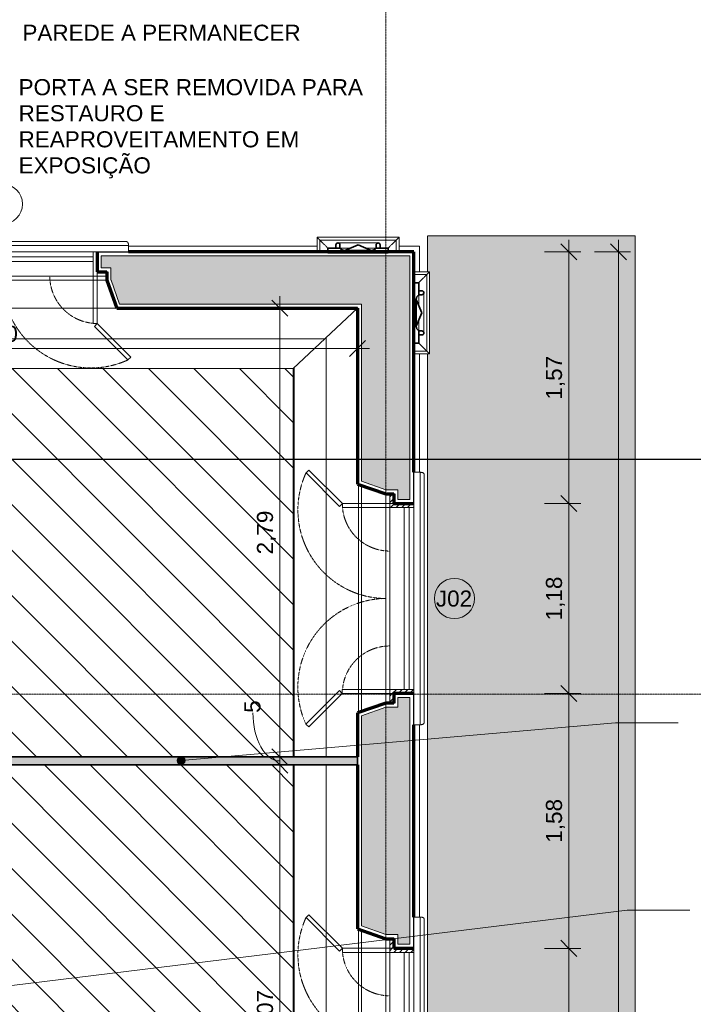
# Model space of a CAD drawing. Header units: millimetres. Extents: x -34717 to 9622, y -21919 to 4394.
# Tile 65 of 67: x 896 to 5088, y -7836 to -1715. Entities that reach past the tile are written whole.
import ezdxf

# ---------------------------------------------------------------- set-up
doc = ezdxf.new("R2010")
doc.units = ezdxf.units.MM
for name, pattern in [('_Tracejado médio', [4, 3, -1]), ('_Tracejado pequeno', [2.25, 1.5, -0.75]), ('_Traço - ponto', [16, 12, -2, 0, -2])]:
    doc.linetypes.add(name, pattern=pattern)
for name, color, linetype, lineweight in [('A-ANNO-DIMS', 211, 'Continuous', 9), ('A-ANNO-DIMS-50', 211, 'Continuous', 9), ('A-FLOR', 192, 'Continuous', 25), ('A-FLOR-PATT', 8, 'Continuous', 25), ('A-GENM', 13, 'Continuous', 25), ('A-GLAZ', 151, 'Continuous', 18), ('A-GLAZ-HDLN', 1, '_Tracejado pequeno', 18), ('A-GLAZ-IDEN', 152, 'Continuous', 9), ('A-WALL', 113, 'Continuous', 25), ('A-WALL-PATT', 111, 'Continuous', 25), ('G-ANNO-SYMB', 111, 'Continuous', 9), ('G-ANNO-TEXT', 231, 'Continuous', 9), ('I-WALL', 2, 'Continuous', 25), ('S-GRID', 1, 'Continuous', 9)]:
    doc.layers.add(name, color=color, linetype=linetype, lineweight=lineweight)
doc.styles.add('Arial_4', font='arial.ttf', dxfattribs={"height": 100})
doc.dimstyles.new('Diagonal_-_2_0mm_Arial', dxfattribs={"dimscale": 304.8, "dimtxt": 102.02594, "dimasz": 0.328084, "dimexe": 0.246063, "dimexo": 0.0625, "dimgap": 0.024606, "dimtad": 1, "dimlfac": 0.001, "dimrnd": 0.01, "dimzin": 0, "dimdsep": 46, "dimtxsty": 'Arial_4', "dimblk1": 'OBLIQUE', "dimblk2": 'OBLIQUE', "dimsah": 1, "dimcen": 0.09, "dimdle": 0.246063, "dimadec": 0, "dimazin": 0, "dimtfac": 1, "dimtdec": 4, "dimtix": 1, "dimtmove": 0, "dimatfit": 3, "dimfxl": 0.492126, "dimfxlon": 1, "dimtvp": 1, "dimtolj": 1, "dimtzin": 0, "dimarcsym": 2})
doc.dimstyles.new('Diagonal_-_2_0mm_Arial_1', dxfattribs={"dimscale": 304.8, "dimtxt": 102.02594, "dimasz": 0.328084, "dimexe": 0.246063, "dimexo": 0.0625, "dimgap": 0.024606, "dimtad": 1, "dimdec": 0, "dimlfac": 0.1, "dimdsep": 46, "dimtxsty": 'Arial_4', "dimblk1": 'OBLIQUE', "dimblk2": 'OBLIQUE', "dimsah": 1, "dimcen": 0.09, "dimdle": 0.246063, "dimadec": 0, "dimazin": 0, "dimtfac": 1, "dimtdec": 4, "dimtix": 1, "dimtmove": 1, "dimatfit": 3, "dimfxl": 0.492126, "dimfxlon": 1, "dimtvp": 1, "dimtolj": 1, "dimtzin": 0, "dimarcsym": 2})
pattern_1 = [(135, (-7478.354, -3173.885), (-17.67767, -17.67767), [])]
pattern_2 = [(135, (-4713.492, -3173.885), (-17.67767, -17.67767), [])]

# ---------------------------------------------------------------- blocks, each defined once
blk = doc.blocks.new('Window_CV - Window_CV - 2 divisões-V8-PLANTA TÉRREO - MANTER _ DEMOLIR')
at = {"layer": 'A-GLAZ'}
h = blk.add_hatch(dxfattribs=at)
h.set_pattern_fill('FP_19', color=256, style=0, pattern_type=2)
h.set_pattern_definition(pattern_1)
h.paths.add_polyline_path([(590, 145), (590, 175), (565, 175), (565, 25), (590, 25), (590, 115)], flags=0)
h.paths.add_polyline_path([(-565, 145), (-565, 175), (-590, 175), (-590, 25), (-565, 25), (-565, 115)], flags=0)
h = blk.add_hatch(dxfattribs=at)
h.set_pattern_fill('FP_19', color=256, style=0, pattern_type=2)
h.set_pattern_definition(pattern_1)
h.paths.add_polyline_path([(650, 27.6), (650, 50), (590, 50), (590, 25), (650, 25)], flags=0)
h.paths.add_polyline_path([(-590, 50), (-650, 50), (-650, 25), (-590, 25)], flags=0)
for p, q in [((-565, 145), (-565, 175)), ((-565, 145), (-565, 115)), ((565, 145), (-565, 145)), ((565, 175), (565, 145)), ((565, 115), (565, 145)), ((-565, 25), (-565, 115)), ((565, 115), (-565, 115)), ((565, 115), (565, 25)), ((-650, 25), (-590, 25)), ((-590, 25), (-590, 50)), ((-590, 50), (-590, 25)), ((-590, -269.6), (-590, 25)), ((-590, 25), (-565, 25)), ((-590, 25), (-565, 25)), ((-565, 25), (-565, -269.6)), ((565, 25), (-565, 25)), ((565, 25), (565, -270.4)), ((590, 25), (565, 25)), ((565, 25), (590, 25)), ((590, 50), (590, 25)), ((590, 25), (590, 50)), ((590, -270.4), (590, 25)), ((590, 25), (650, 25)), ((-798.6, -478.2), (-590, -269.6)), ((-572.3, -287.3), (-780.9, -495.9)), ((-590, -269.6), (-572.3, -287.3)), ((-565, -269.6), (-590, -269.6)), ((565, -270.4), (590, -270.4)), ((590, -270.4), (572.3, -288.1)), ((572.3, -288.1), (780.9, -496.7)), ((798.6, -479), (590, -270.4)), ((-780.9, -495.9), (-798.6, -478.2)), ((780.9, -496.7), (798.6, -479))]:
    blk.add_line(p, q, dxfattribs=at)
at = {"layer": 'A-GLAZ-HDLN'}
for centre, radius, start, end in [((-590, 25), 295, 274.86141, 360), ((590, 25), 295, 180, 265.13859), ((-550.7, 4.5), 550.8, 245.29544, 359.53459), ((551.4, 4.8), 551.5, 180.49633, 294.58987)]:
    blk.add_arc(centre, radius, start, end, dxfattribs=at)
blk = doc.blocks.new('Window_CV - Window_CV - 2 divisões-V9-PLANTA TÉRREO - MANTER _ DEMOLIR')
at = {"layer": 'A-GLAZ'}
h = blk.add_hatch(dxfattribs=at)
h.set_pattern_fill('FP_20', color=256, style=0, pattern_type=2)
h.set_pattern_definition(pattern_2)
h.paths.add_polyline_path([(590, 145), (590, 175), (565, 175), (565, 25), (590, 25), (590, 115)], flags=0)
h.paths.add_polyline_path([(-565, 175), (-590, 175), (-590, 25), (-565, 25), (-565, 145)], flags=0)
h = blk.add_hatch(dxfattribs=at)
h.set_pattern_fill('FP_20', color=256, style=0, pattern_type=2)
h.set_pattern_definition(pattern_2)
h.paths.add_polyline_path([(650, 50), (590, 50), (590, 25), (650, 25), (650, 27.6)], flags=0)
h.paths.add_polyline_path([(-590, 27.6), (-590, 50), (-650, 50), (-650, 25), (-590, 25)], flags=0)
for p, q in [((-565, 145), (-565, 175)), ((-565, 145), (-565, 115)), ((565, 145), (-565, 145)), ((565, 175), (565, 145)), ((565, 115), (565, 145)), ((-565, 25), (-565, 115)), ((565, 115), (-565, 115)), ((565, 115), (565, 25)), ((-650, 25), (-590, 25)), ((-590, 25), (-590, 50)), ((-590, 50), (-590, 25)), ((-590, -269.6), (-590, 25)), ((-590, 25), (-565, 25)), ((-590, 25), (-565, 25)), ((-565, 25), (-565, -269.6)), ((565, 25), (-565, 25)), ((565, 25), (565, -270.4)), ((590, 25), (565, 25)), ((565, 25), (590, 25)), ((590, 50), (590, 25)), ((590, 25), (590, 50)), ((590, -270.4), (590, 25)), ((590, 25), (650, 25)), ((-798.6, -478.2), (-590, -269.6)), ((-572.3, -287.3), (-780.9, -495.9)), ((-590, -269.6), (-572.3, -287.3)), ((-565, -269.6), (-590, -269.6)), ((565, -270.4), (590, -270.4)), ((590, -270.4), (572.3, -288.1)), ((572.3, -288.1), (780.9, -496.7)), ((798.6, -479), (590, -270.4)), ((-780.9, -495.9), (-798.6, -478.2)), ((780.9, -496.7), (798.6, -479))]:
    blk.add_line(p, q, dxfattribs=at)
at = {"layer": 'A-GLAZ-HDLN'}
for centre, radius, start, end in [((-590, 25), 295, 274.86141, 360), ((590, 25), 295, 180, 265.13859), ((-550.7, 4.5), 550.8, 245.29544, 359.53459), ((551.4, 4.8), 551.5, 180.49633, 294.58987)]:
    blk.add_arc(centre, radius, start, end, dxfattribs=at)
blk = doc.blocks.new('Window_CV - Window_CV - 1 divisão-4329170-PLANTA TÉRREO - MANTER _ DEMOLIR')
at = {"layer": 'A-GLAZ'}
for p, q in [((-565, 145), (-565, 175)), ((-565, 145), (-565, 115)), ((565, 145), (-565, 145)), ((565, 175), (565, 145)), ((565, 115), (565, 145)), ((-565, 25), (-565, 115)), ((565, 115), (-565, 115)), ((565, 115), (565, 25)), ((-650, 25), (-590, 25)), ((-590, 25), (-590, 50)), ((-590, 50), (-590, 25)), ((-590, -269.6), (-590, 25)), ((-590, 25), (-565, 25)), ((-590, 25), (-565, 25)), ((-565, 25), (-565, -269.6)), ((565, 25), (-565, 25)), ((565, 25), (565, -270.4)), ((590, 25), (565, 25)), ((565, 25), (590, 25)), ((590, 50), (590, 25)), ((590, 25), (590, 50)), ((590, -270.4), (590, 25)), ((590, 25), (650, 25)), ((-798.6, -478.2), (-590, -269.6)), ((-572.3, -287.3), (-780.9, -495.9)), ((-590, -269.6), (-572.3, -287.3)), ((-565, -269.6), (-590, -269.6)), ((565, -270.4), (590, -270.4)), ((590, -270.4), (572.3, -288.1)), ((572.3, -288.1), (780.9, -496.7)), ((798.6, -479), (590, -270.4)), ((-780.9, -495.9), (-798.6, -478.2)), ((780.9, -496.7), (798.6, -479))]:
    blk.add_line(p, q, dxfattribs=at)
at = {"layer": 'A-GLAZ-HDLN'}
for centre, radius, start, end in [((-590, 25), 295, 274.86141, 360), ((590, 25), 295, 180, 265.13859), ((-550.7, 4.5), 550.8, 245.29544, 359.53459), ((551.4, 4.8), 551.5, 180.49633, 294.58987)]:
    blk.add_arc(centre, radius, start, end, dxfattribs=at)
blk = doc.blocks.new('Generic Models 17 - Generic Models 17-3093004-PLANTA TÉRREO - MANTER _ DEMOLIR')
at = {"layer": 'A-GENM', "lineweight": 18}
for p, q in [((3256.6, -3067.5), (2746.6, -3067.5)), ((2746.6, -3067.5), (2746.6, -3158.5)), ((2763.9, -3084.9), (3239.2, -3084.9)), ((2763.9, -3158.5), (2763.9, -3084.9)), ((3126.6, -3102.5), (2876.6, -3102.5)), ((3239.2, -3084.9), (3239.2, -3158.5)), ((3256.6, -3158.5), (3256.6, -3067.5)), ((2889.1, -3135), (2954.4, -3135)), ((2889.1, -3135), (2954.4, -3135)), ((3048.7, -3135), (3114.1, -3135)), ((3048.7, -3135), (3114.1, -3135)), ((3446.4, -3282.6), (3348.9, -3282.6)), ((3348.9, -3299.9), (3429, -3299.9)), ((3429, -3299.9), (3429, -3775.2)), ((3446.4, -3792.6), (3446.4, -3282.6)), ((3378.9, -3425.1), (3378.9, -3490.4)), ((3378.9, -3425.1), (3378.9, -3490.4)), ((3411.4, -3662.6), (3411.4, -3412.6)), ((3378.9, -3584.7), (3378.9, -3650.1)), ((3378.9, -3584.7), (3378.9, -3650.1)), ((3429, -3775.2), (3348.9, -3775.2)), ((3348.9, -3792.6), (3446.4, -3792.6))]:
    blk.add_line(p, q, dxfattribs=at)
at = {"layer": 'A-GENM', "lineweight": 35}
for p, q in [((2864.1, -3115), (2864.1, -3135)), ((2889.1, -3135), (2889.1, -3115)), ((3001.6, -3115), (2919.1, -3150)), ((3084.1, -3150), (3001.6, -3115)), ((3114.1, -3115), (3114.1, -3135)), ((3139.1, -3135), (3139.1, -3115)), ((2889.1, -3135), (2814.1, -3135)), ((2814.1, -3135), (2814.1, -3165)), ((2814.1, -3165), (2919.1, -3165)), ((2864.1, -3135), (2889.1, -3135)), ((2919.1, -3150), (3084.1, -3150)), ((2919.1, -3165), (2919.1, -3150)), ((3084.1, -3150), (2919.1, -3150)), ((2919.1, -3150), (2919.1, -3165)), ((2919.1, -3165), (3084.1, -3165)), ((3084.1, -3150), (3084.1, -3165)), ((3084.1, -3165), (3084.1, -3150)), ((3084.1, -3165), (3189.1, -3165)), ((3189.1, -3135), (3114.1, -3135)), ((3114.1, -3135), (3139.1, -3135)), ((3189.1, -3165), (3189.1, -3135)), ((3378.9, -3350.1), (3348.9, -3350.1)), ((3348.9, -3350.1), (3348.9, -3455.1)), ((3378.9, -3425.1), (3378.9, -3350.1)), ((3398.9, -3400.1), (3378.9, -3400.1)), ((3378.9, -3400.1), (3378.9, -3425.1)), ((3378.9, -3425.1), (3398.9, -3425.1)), ((3348.9, -3455.1), (3363.9, -3455.1)), ((3363.9, -3455.1), (3348.9, -3455.1)), ((3348.9, -3455.1), (3348.9, -3620.1)), ((3363.9, -3455.1), (3363.9, -3620.1)), ((3398.9, -3537.6), (3363.9, -3455.1)), ((3363.9, -3620.1), (3363.9, -3455.1)), ((3363.9, -3620.1), (3398.9, -3537.6)), ((3363.9, -3620.1), (3348.9, -3620.1)), ((3348.9, -3620.1), (3348.9, -3725.1)), ((3348.9, -3620.1), (3363.9, -3620.1)), ((3378.9, -3725.1), (3378.9, -3650.1)), ((3398.9, -3650.1), (3378.9, -3650.1)), ((3378.9, -3650.1), (3378.9, -3675.1)), ((3348.9, -3725.1), (3378.9, -3725.1)), ((3378.9, -3675.1), (3398.9, -3675.1))]:
    blk.add_line(p, q, dxfattribs=at)
for centre, radius, start, end in [((2876.6, -3115), 12.5, 360, 180), ((3126.6, -3115), 12.5, 360, 180), ((2920.7, -3109.1), 40.9, 219.24241, 267.62749), ((3082.4, -3109.1), 40.9, 272.37251, 320.75759), ((3404.8, -3456.8), 40.9, 129.24241, 177.62749), ((3398.9, -3412.6), 12.5, 270, 90), ((3404.8, -3618.4), 40.9, 182.37251, 230.75759), ((3398.9, -3662.6), 12.5, 270, 90)]:
    blk.add_arc(centre, radius, start, end, dxfattribs=at)
at = {"layer": 'A-GENM', "lineweight": 18}
for points, knots in [([(2746.6, -3067.5), (2746.6, -3067.5), (2746.9, -3067.9), (2748, -3069), (2749.2, -3070.2), (2750.4, -3071.4), (2751.5, -3072.5), (2752.7, -3073.7), (2754.3, -3075.3), (2756.2, -3077.1), (2757.7, -3078.7), (2759.3, -3080.3), (2761.3, -3082.3), (2763.1, -3084), (2763.9, -3084.9)], [0.5, 0.5, 0.5, 0.5, 0.5833333, 0.625, 0.6666667, 0.7083333, 0.7291667, 0.75, 0.7916667, 0.8333333, 0.8541667, 0.875, 0.9166667, 0.957815, 0.957815, 0.957815, 0.957815]), ([(2763.9, -3084.9), (2764, -3084.9), (2765.1, -3086.1), (2769.3, -3090.3), (2774.1, -3095.1), (2778.4, -3099.3), (2783.2, -3104.2), (2788.7, -3109.6), (2794.5, -3115.5), (2802.9, -3123.8), (2809.5, -3130.5), (2814.1, -3135)], [0, 0, 0, 0, 0.166667, 0.333333, 0.416667, 0.5, 0.583333, 0.666667, 0.75, 0.833333, 1, 1, 1, 1]), ([(2885.3, -3106.1), (2885, -3105.8), (2884.2, -3105.1), (2883, -3104.3), (2882.1, -3103.8), (2881.3, -3103.5), (2880.6, -3103.2), (2879.8, -3102.9), (2879, -3102.8), (2878.2, -3102.6), (2877.4, -3102.5), (2876.6, -3102.5), (2875.7, -3102.5), (2874.9, -3102.6), (2874.1, -3102.8), (2873.3, -3102.9), (2872.5, -3103.2), (2871.8, -3103.5), (2871, -3103.8), (2870.3, -3104.2), (2869.6, -3104.6), (2868.7, -3105.3), (2867.9, -3106), (2867.1, -3106.8), (2866.5, -3107.6), (2865.7, -3108.8), (2865, -3110.2), (2864.3, -3112.3), (2864.1, -3113.9), (2864.1, -3115)], [0.2519174, 0.2519174, 0.2519174, 0.2519174, 0.2916667, 0.3333333, 0.3541667, 0.375, 0.3958333, 0.4166667, 0.4375, 0.4583333, 0.4791667, 0.5, 0.5208333, 0.5416667, 0.5625, 0.5833333, 0.6041667, 0.625, 0.6458333, 0.6666667, 0.6875, 0.7083333, 0.75, 0.7708333, 0.7916667, 0.8333333, 0.875, 0.9166667, 1, 1, 1, 1]), ([(2889.1, -3115), (2889.1, -3113.9), (2888.8, -3112.3), (2888.1, -3110.2), (2887.4, -3108.8), (2886.6, -3107.6), (2886, -3106.8), (2885.6, -3106.4), (2885.4, -3106.2)], [0, 0, 0, 0, 0.0833333, 0.125, 0.1666667, 0.2083333, 0.2291667, 0.25, 0.25, 0.25, 0.25]), ([(3114.1, -3115), (3114.1, -3113.9), (3114.3, -3112.3), (3115, -3110.2), (3115.7, -3108.8), (3116.5, -3107.6), (3117.2, -3106.8), (3117.9, -3106), (3118.9, -3105.1), (3120.1, -3104.3), (3121, -3103.8), (3121.8, -3103.5), (3122.5, -3103.2), (3123.3, -3102.9), (3124.1, -3102.8), (3124.9, -3102.6), (3125.7, -3102.5), (3126.6, -3102.5), (3127.4, -3102.5), (3128.2, -3102.6), (3129, -3102.8), (3129.8, -3102.9), (3130.6, -3103.2), (3131.3, -3103.5), (3132.1, -3103.8), (3132.8, -3104.2), (3133.5, -3104.6), (3134.4, -3105.3), (3135.2, -3106), (3136, -3106.8), (3136.7, -3107.6), (3137.4, -3108.8), (3138.1, -3110.2), (3138.8, -3112.3), (3139, -3113.9), (3139.1, -3115)], [0, 0, 0, 0, 0.083333, 0.125, 0.166667, 0.208333, 0.229167, 0.25, 0.291667, 0.333333, 0.354167, 0.375, 0.395833, 0.416667, 0.4375, 0.458333, 0.479167, 0.5, 0.520833, 0.541667, 0.5625, 0.583333, 0.604167, 0.625, 0.645833, 0.666667, 0.6875, 0.708333, 0.75, 0.770833, 0.791667, 0.833333, 0.875, 0.916667, 1, 1, 1, 1]), ([(3239.2, -3084.9), (3239.1, -3085), (3238, -3086.1), (3233.8, -3090.3), (3229, -3095.1), (3224.7, -3099.3), (3219.9, -3104.2), (3214.4, -3109.6), (3208.6, -3115.5), (3200.2, -3123.9), (3193.6, -3130.4), (3189.1, -3135)], [0, 0, 0, 0, 0.166667, 0.333333, 0.416667, 0.5, 0.583333, 0.666667, 0.75, 0.833333, 1, 1, 1, 1]), ([(3256.6, -3067.5), (3256.6, -3067.5), (3256.2, -3067.9), (3255.1, -3069), (3253.9, -3070.2), (3252.7, -3071.4), (3251.6, -3072.5), (3250.4, -3073.7), (3248.8, -3075.3), (3246.9, -3077.1), (3245.4, -3078.7), (3243.8, -3080.3), (3241.8, -3082.3), (3240, -3084), (3239.2, -3084.9)], [0.5, 0.5, 0.5, 0.5, 0.5833333, 0.625, 0.6666667, 0.7083333, 0.7291667, 0.75, 0.7916667, 0.8333333, 0.8541667, 0.875, 0.9166667, 0.957815, 0.957815, 0.957815, 0.957815]), ([(3429, -3299.9), (3429, -3300), (3427.8, -3301.1), (3423.6, -3305.3), (3418.8, -3310.1), (3414.6, -3314.4), (3409.7, -3319.3), (3404.3, -3324.7), (3398.4, -3330.6), (3390.1, -3338.9), (3383.4, -3345.5), (3378.9, -3350.1)], [0, 0, 0, 0, 0.166667, 0.333333, 0.416667, 0.5, 0.583333, 0.666667, 0.75, 0.833333, 1, 1, 1, 1]), ([(3446.4, -3282.6), (3446.4, -3282.6), (3446, -3282.9), (3444.9, -3284), (3443.8, -3285.2), (3442.5, -3286.4), (3441.4, -3287.5), (3440.2, -3288.7), (3438.6, -3290.4), (3436.8, -3292.2), (3435.2, -3293.7), (3433.6, -3295.3), (3431.6, -3297.4), (3429.9, -3299.1), (3429, -3299.9)], [0.5, 0.5, 0.5, 0.5, 0.5833333, 0.625, 0.6666667, 0.7083333, 0.7291667, 0.75, 0.7916667, 0.8333333, 0.8541667, 0.875, 0.9166667, 0.957815, 0.957815, 0.957815, 0.957815]), ([(3398.9, -3425.1), (3400, -3425.1), (3401.6, -3424.8), (3403.7, -3424.1), (3405.2, -3423.4), (3406.3, -3422.7), (3407.1, -3422), (3407.9, -3421.2), (3408.8, -3420.2), (3409.6, -3419.1), (3410.1, -3418.1), (3410.4, -3417.4), (3410.7, -3416.6), (3411, -3415.8), (3411.2, -3415), (3411.3, -3414.2), (3411.4, -3413.4), (3411.4, -3412.6), (3411.4, -3411.7), (3411.3, -3410.9), (3411.2, -3410.1), (3411, -3409.3), (3410.7, -3408.5), (3410.4, -3407.8), (3410.1, -3407), (3409.7, -3406.3), (3409.3, -3405.6), (3408.7, -3404.7), (3407.9, -3403.9), (3407.1, -3403.2), (3406.3, -3402.5), (3405.2, -3401.7), (3403.7, -3401), (3401.6, -3400.3), (3400, -3400.1), (3398.9, -3400.1)], [0, 0, 0, 0, 0.083333, 0.125, 0.166667, 0.208333, 0.229167, 0.25, 0.291667, 0.333333, 0.354167, 0.375, 0.395833, 0.416667, 0.4375, 0.458333, 0.479167, 0.5, 0.520833, 0.541667, 0.5625, 0.583333, 0.604167, 0.625, 0.645833, 0.666667, 0.6875, 0.708333, 0.75, 0.770833, 0.791667, 0.833333, 0.875, 0.916667, 1, 1, 1, 1]), ([(3398.9, -3650.1), (3400, -3650.1), (3401.6, -3650.3), (3403.7, -3651), (3405.2, -3651.7), (3406.3, -3652.5), (3407.1, -3653.2), (3407.9, -3653.9), (3408.8, -3654.9), (3409.6, -3656.1), (3410.1, -3657), (3410.4, -3657.8), (3410.7, -3658.5), (3411, -3659.3), (3411.2, -3660.1), (3411.3, -3660.9), (3411.4, -3661.8), (3411.4, -3662.6), (3411.4, -3663.4), (3411.3, -3664.2), (3411.2, -3665), (3411, -3665.8), (3410.7, -3666.6), (3410.4, -3667.4), (3410.1, -3668.1), (3409.7, -3668.8), (3409.3, -3669.5), (3408.7, -3670.4), (3407.9, -3671.2), (3407.1, -3672), (3406.3, -3672.7), (3405.2, -3673.4), (3403.7, -3674.1), (3401.6, -3674.9), (3400, -3675.1), (3398.9, -3675.1)], [0, 0, 0, 0, 0.083333, 0.125, 0.166667, 0.208333, 0.229167, 0.25, 0.291667, 0.333333, 0.354167, 0.375, 0.395833, 0.416667, 0.4375, 0.458333, 0.479167, 0.5, 0.520833, 0.541667, 0.5625, 0.583333, 0.604167, 0.625, 0.645833, 0.666667, 0.6875, 0.708333, 0.75, 0.770833, 0.791667, 0.833333, 0.875, 0.916667, 1, 1, 1, 1]), ([(3429, -3775.2), (3429, -3775.2), (3427.8, -3774), (3423.6, -3769.8), (3418.8, -3765), (3414.6, -3760.8), (3409.7, -3755.9), (3404.3, -3750.5), (3398.4, -3744.6), (3390, -3736.2), (3383.5, -3729.6), (3378.9, -3725.1)], [0, 0, 0, 0, 0.166667, 0.333333, 0.416667, 0.5, 0.583333, 0.666667, 0.75, 0.833333, 1, 1, 1, 1]), ([(3446.4, -3792.6), (3446.4, -3792.6), (3446, -3792.2), (3444.9, -3791.1), (3443.8, -3789.9), (3442.5, -3788.7), (3441.4, -3787.6), (3440.2, -3786.4), (3438.6, -3784.8), (3436.8, -3783), (3435.2, -3781.4), (3433.6, -3779.8), (3431.6, -3777.8), (3429.9, -3776.1), (3429, -3775.2)], [0.5, 0.5, 0.5, 0.5, 0.5833333, 0.625, 0.6666667, 0.7083333, 0.7291667, 0.75, 0.7916667, 0.8333333, 0.8541667, 0.875, 0.9166667, 0.957815, 0.957815, 0.957815, 0.957815])]:
    blk.add_open_spline(points, degree=3, knots=knots, dxfattribs=at)
blk = doc.blocks.new('ornamento esquadrias - ornamento esquadrias-4133635-PLANTA TÉRREO - MANTER _ DEMOLIR')
at = {"layer": 'A-GENM', "lineweight": 18}
for p, q in [((3348.9, -6098.2), (3348.9, -4528.8)), ((3348.9, -4528.8), (3388.9, -4528.8)), ((3388.9, -4528.8), (3388.9, -6098.2)), ((3413.9, -6081.1), (3413.9, -4545.8)), ((3348.9, -6098.2), (3388.9, -6098.2))]:
    blk.add_line(p, q, dxfattribs=at)
for points, knots in [([(3388.9, -4528.8), (3391.1, -4528.8), (3394.4, -4529), (3398.5, -4529.7), (3401.4, -4530.4), (3404, -4531.3), (3406.4, -4532.4), (3408.1, -4533.5), (3409.3, -4534.5), (3410.6, -4535.8), (3411.6, -4537.2), (3412.4, -4538.6), (3412.8, -4539.5), (3413.3, -4540.8), (3413.6, -4542.4), (3413.9, -4544.5), (3413.9, -4546.2), (3413.8, -4547.4)], [0, 0, 0, 0, 0.142857, 0.214286, 0.285714, 0.357143, 0.428571, 0.5, 0.535714, 0.571429, 0.678571, 0.705357, 0.732143, 0.785714, 0.839286, 0.892857, 1, 1, 1, 1]), ([(3413.8, -6079.6), (3414, -6081.1), (3413.9, -6083.4), (3413.3, -6086.2), (3412.7, -6087.9), (3412, -6089.1), (3411.3, -6090.3), (3410.4, -6091.5), (3409.3, -6092.5), (3408.1, -6093.5), (3406.6, -6094.5), (3404.7, -6095.4), (3402.1, -6096.4), (3399.3, -6097.2), (3396.2, -6097.7), (3393, -6098.1), (3390.6, -6098.2), (3388.9, -6098.2)], [0, 0, 0, 0, 0.142857, 0.214286, 0.285714, 0.321429, 0.357143, 0.428571, 0.464286, 0.5, 0.571429, 0.625, 0.678571, 0.785714, 0.839286, 0.892857, 1, 1, 1, 1])]:
    blk.add_open_spline(points, degree=3, knots=knots, dxfattribs=at)
blk = doc.blocks.new('Embasamento - Embasamento-4325691-PLANTA TÉRREO - MANTER _ DEMOLIR')
at = {"layer": 'A-GENM', "lineweight": 18}
for p, q in [((1573.6, -3123.5), (2746.6, -3123.5)), ((3256.6, -3123.5), (3383.9, -3123.5)), ((3383.9, -3282.6), (3383.9, -3123.5)), ((3383.9, -4528.8), (3383.9, -3792.6)), ((3383.9, -7293.7), (3383.9, -6098.2))]:
    blk.add_line(p, q, dxfattribs=at)
blk = doc.blocks.new('DIMBLOCK30-PLANTA TÉRREO - MANTER _ DEMOLIR')
at = {"layer": 'A-ANNO-DIMS-50'}
for p, q in [((-1501.1, -3609.9), (-1501.1, -3834.9)), ((-1501.1, -3759.9), (-1501.1, -3609.9)), ((2998.9, -3609.9), (2998.9, -3834.9)), ((2998.9, -3759.9), (2998.9, -3609.9)), ((-1501.1, -3759.9), (3073.9, -3759.9))]:
    blk.add_line(p, q, dxfattribs=at)
at = {"layer": 'A-ANNO-DIMS-50', "lineweight": 18}
for p, q in [((-1501.1, -3759.9), (-1451.1, -3709.9)), ((2998.9, -3759.9), (3048.9, -3709.9)), ((-1501.1, -3759.9), (-1551.1, -3809.9)), ((2998.9, -3759.9), (2948.9, -3809.9))]:
    blk.add_line(p, q, dxfattribs=at)
at = {"layer": 'A-ANNO-DIMS-50', "color": 0, "insert": (613.2, -3617.8), "char_height": 100, "width": 325.653, "attachment_point": 1, "line_spacing_factor": 0.941778, "style": 'Arial_4'}
blk.add_mtext('4,50', dxfattribs=at)
blk = doc.blocks.new('_Oblique')
at = {"color": 0, "linetype": 'ByBlock', "lineweight": -2}
blk.add_line((-0.5, -0.5), (0.5, 0.5), dxfattribs=at)
blk = doc.blocks.new('DIMBLOCK33-PLANTA TÉRREO - MANTER _ DEMOLIR')
at = {"layer": 'A-ANNO-DIMS-50', "lineweight": 18}
for p, q in [((2514.7, -6348.5), (2464.7, -6298.5)), ((2514.7, -6348.5), (2564.7, -6398.5)), ((2514.7, -9418.5), (2464.7, -9368.5)), ((2514.7, -9418.5), (2564.7, -9468.5))]:
    blk.add_line(p, q, dxfattribs=at)
at = {"layer": 'A-ANNO-DIMS-50'}
for p, q in [((2364.7, -6348.5), (2589.7, -6348.5)), ((2514.7, -6348.5), (2364.7, -6348.5)), ((2514.7, -9418.5), (2514.7, -6348.5)), ((2364.7, -9418.5), (2589.7, -9418.5)), ((2514.7, -9418.5), (2364.7, -9418.5))]:
    blk.add_line(p, q, dxfattribs=at)
at = {"layer": 'A-ANNO-DIMS-50', "color": 0, "insert": (2372.7, -8019.2), "char_height": 100, "width": 325.653, "attachment_point": 1, "rotation": 90, "line_spacing_factor": 0.941778, "style": 'Arial_4'}
blk.add_mtext('3,07', dxfattribs=at)
blk = doc.blocks.new('DIMBLOCK34-PLANTA TÉRREO - MANTER _ DEMOLIR')
at = {"layer": 'A-ANNO-DIMS-50'}
for p, q in [((2364.7, -6298.5), (2589.7, -6298.5)), ((2514.7, -6298.5), (2364.7, -6298.5)), ((2514.7, -6348.5), (2514.7, -6298.5)), ((2364.7, -6348.5), (2589.7, -6348.5)), ((2514.7, -6348.5), (2364.7, -6348.5))]:
    blk.add_line(p, q, dxfattribs=at)
at = {"layer": 'A-ANNO-DIMS-50', "lineweight": 18}
for p, q in [((2514.7, -6298.5), (2464.7, -6248.5)), ((2514.7, -6348.5), (2464.7, -6298.5)), ((2514.7, -6298.5), (2564.7, -6348.5)), ((2514.7, -6348.5), (2564.7, -6398.5))]:
    blk.add_line(p, q, dxfattribs=at)
at = {"layer": 'A-ANNO-DIMS-50'}
blk.add_ellipse((2514.7, -6024.4), major_axis=(0, 299), ratio=0.558157, start_param=1.570796, end_param=3.141593, dxfattribs=at)
at = {"layer": 'A-ANNO-DIMS-50', "color": 0, "insert": (2294.1, -6024.4), "char_height": 100, "width": 93.044, "attachment_point": 1, "rotation": 90, "line_spacing_factor": 0.941778, "style": 'Arial_4'}
blk.add_mtext('5', dxfattribs=at)
blk = doc.blocks.new('DIMBLOCK35-PLANTA TÉRREO - MANTER _ DEMOLIR')
at = {"layer": 'A-ANNO-DIMS-50', "lineweight": 18}
for p, q in [((2514.7, -3508.5), (2464.7, -3458.5)), ((2514.7, -3508.5), (2564.7, -3558.5)), ((2514.7, -6298.5), (2464.7, -6248.5)), ((2514.7, -6298.5), (2564.7, -6348.5))]:
    blk.add_line(p, q, dxfattribs=at)
at = {"layer": 'A-ANNO-DIMS-50'}
for p, q in [((2514.7, -6298.5), (2514.7, -3433.5)), ((2364.7, -3508.5), (2589.7, -3508.5)), ((2514.7, -3508.5), (2364.7, -3508.5)), ((2364.7, -6298.5), (2589.7, -6298.5)), ((2514.7, -6298.5), (2364.7, -6298.5))]:
    blk.add_line(p, q, dxfattribs=at)
at = {"layer": 'A-ANNO-DIMS-50', "color": 0, "insert": (2372.7, -5039.2), "char_height": 100, "width": 325.653, "attachment_point": 1, "rotation": 90, "line_spacing_factor": 0.941778, "style": 'Arial_4'}
blk.add_mtext('2,79', dxfattribs=at)
blk = doc.blocks.new('DIMBLOCK45-PLANTA TÉRREO - MANTER _ DEMOLIR')
at = {"layer": 'A-ANNO-DIMS-50', "lineweight": 18}
for p, q in [((4622.8, -3158.5), (4572.8, -3108.5)), ((4622.8, -3158.5), (4672.8, -3208.5)), ((4622.8, -18348.5), (4572.8, -18298.5)), ((4622.8, -18348.5), (4672.8, -18398.5))]:
    blk.add_line(p, q, dxfattribs=at)
at = {"layer": 'A-ANNO-DIMS-50'}
for p, q in [((4622.8, -3083.5), (4622.8, -18423.5)), ((4472.8, -3158.5), (4697.8, -3158.5)), ((4622.8, -3158.5), (4472.8, -3158.5)), ((4472.8, -18348.5), (4697.8, -18348.5)), ((4622.8, -18348.5), (4472.8, -18348.5))]:
    blk.add_line(p, q, dxfattribs=at)
at = {"layer": 'A-ANNO-DIMS-50', "color": 0, "insert": (4480.7, -10927.9), "char_height": 100, "width": 418.697, "attachment_point": 1, "rotation": 90, "line_spacing_factor": 0.941778, "style": 'Arial_4'}
blk.add_mtext('15,19', dxfattribs=at)
blk = doc.blocks.new('DIMBLOCK106-PLANTA TÉRREO - MANTER _ DEMOLIR')
at = {"layer": 'A-ANNO-DIMS-50', "lineweight": 18}
for p, q in [((4312.8, -3158.5), (4262.8, -3108.5)), ((4312.8, -3158.5), (4362.8, -3208.5)), ((4312.8, -4723.5), (4262.8, -4673.5)), ((4312.8, -4723.5), (4362.8, -4773.5))]:
    blk.add_line(p, q, dxfattribs=at)
at = {"layer": 'A-ANNO-DIMS-50'}
for p, q in [((4312.8, -3083.5), (4312.8, -4723.5)), ((4162.8, -3158.5), (4387.8, -3158.5)), ((4312.8, -3158.5), (4162.8, -3158.5)), ((4162.8, -4723.5), (4387.8, -4723.5)), ((4312.8, -4723.5), (4162.8, -4723.5))]:
    blk.add_line(p, q, dxfattribs=at)
at = {"layer": 'A-ANNO-DIMS-50', "color": 0, "insert": (4170.7, -4076.7), "char_height": 100, "width": 325.653, "attachment_point": 1, "rotation": 90, "line_spacing_factor": 0.941778, "style": 'Arial_4'}
blk.add_mtext('1,57', dxfattribs=at)
blk = doc.blocks.new('DIMBLOCK107-PLANTA TÉRREO - MANTER _ DEMOLIR')
at = {"layer": 'A-ANNO-DIMS-50', "lineweight": 18}
for p, q in [((4312.8, -4723.5), (4262.8, -4673.5)), ((4312.8, -4723.5), (4362.8, -4773.5)), ((4312.8, -5903.5), (4262.8, -5853.5)), ((4312.8, -5903.5), (4362.8, -5953.5))]:
    blk.add_line(p, q, dxfattribs=at)
at = {"layer": 'A-ANNO-DIMS-50'}
for p, q in [((4162.8, -4723.5), (4387.8, -4723.5)), ((4312.8, -4723.5), (4162.8, -4723.5)), ((4312.8, -4723.5), (4312.8, -5903.5)), ((4162.8, -5903.5), (4387.8, -5903.5)), ((4312.8, -5903.5), (4162.8, -5903.5))]:
    blk.add_line(p, q, dxfattribs=at)
at = {"layer": 'A-ANNO-DIMS-50', "color": 0, "insert": (4170.7, -5449.2), "char_height": 100, "width": 325.653, "attachment_point": 1, "rotation": 90, "line_spacing_factor": 0.941778, "style": 'Arial_4'}
blk.add_mtext('1,18', dxfattribs=at)
blk = doc.blocks.new('DIMBLOCK108-PLANTA TÉRREO - MANTER _ DEMOLIR')
at = {"layer": 'A-ANNO-DIMS-50', "lineweight": 18}
for p, q in [((4312.8, -5903.5), (4262.8, -5853.5)), ((4312.8, -5903.5), (4362.8, -5953.5)), ((4312.8, -7488.4), (4262.8, -7438.4)), ((4312.8, -7488.4), (4362.8, -7538.4))]:
    blk.add_line(p, q, dxfattribs=at)
at = {"layer": 'A-ANNO-DIMS-50'}
for p, q in [((4162.8, -5903.5), (4387.8, -5903.5)), ((4312.8, -5903.5), (4162.8, -5903.5)), ((4312.8, -5903.5), (4312.8, -7488.4)), ((4162.8, -7488.4), (4387.8, -7488.4)), ((4312.8, -7488.4), (4162.8, -7488.4))]:
    blk.add_line(p, q, dxfattribs=at)
at = {"layer": 'A-ANNO-DIMS-50', "color": 0, "insert": (4170.7, -6831.6), "char_height": 100, "width": 325.653, "attachment_point": 1, "rotation": 90, "line_spacing_factor": 0.941778, "style": 'Arial_4'}
blk.add_mtext('1,58', dxfattribs=at)
blk = doc.blocks.new('DIMBLOCK109-PLANTA TÉRREO - MANTER _ DEMOLIR')
at = {"layer": 'A-ANNO-DIMS-50', "lineweight": 18}
for p, q in [((4312.8, -7488.4), (4262.8, -7438.4)), ((4312.8, -7488.4), (4362.8, -7538.4)), ((4312.8, -8668.4), (4262.8, -8618.4)), ((4312.8, -8668.4), (4362.8, -8718.4))]:
    blk.add_line(p, q, dxfattribs=at)
at = {"layer": 'A-ANNO-DIMS-50'}
for p, q in [((4162.8, -7488.4), (4387.8, -7488.4)), ((4312.8, -7488.4), (4162.8, -7488.4)), ((4312.8, -7488.4), (4312.8, -8668.4)), ((4162.8, -8668.4), (4387.8, -8668.4)), ((4312.8, -8668.4), (4162.8, -8668.4))]:
    blk.add_line(p, q, dxfattribs=at)
at = {"layer": 'A-ANNO-DIMS-50', "color": 0, "insert": (4170.7, -8214), "char_height": 100, "width": 325.653, "attachment_point": 1, "rotation": 90, "line_spacing_factor": 0.941778, "style": 'Arial_4'}
blk.add_mtext('1,18', dxfattribs=at)
blk = doc.blocks.new('TAG-Janela - Janela-240880-PLANTA TÉRREO - MANTER _ DEMOLIR')
at = {"layer": 'A-GLAZ-IDEN'}
blk.add_circle((0, 0), 2.5, dxfattribs=at)

msp = doc.modelspace()

# ---------------------------------------------------------------- hatches: boundary and pattern name
at = {"layer": 'A-FLOR-PATT', "lineweight": 18}
msp.add_hatch(color=41, dxfattribs=at).paths.add_polyline_path([(3551.996, -20085.566), (3694.478, -20010.089), (3830.764, -19923.925), (3960.054, -19827.579), (4081.587, -19721.618), (4194.652, -19606.664), (4298.584, -19483.39), (4392.773, -19352.522), (4476.667, -19214.827), (4549.773, -19071.113), (4611.661, -18922.223), (4661.969, -18769.033), (4700.401, -18612.441), (4726.731, -18453.366), (4726.731, -3058.492), (3433.885, -3058.492), (3433.885, -3282.564), (3446.385, -3282.564), (3446.385, -3792.564), (3433.885, -3792.564), (3433.885, -17717.408), (3446.385, -17717.408), (3446.385, -18227.408), (3433.885, -18227.408), (3433.885, -18433.492), (-3425.975, -18433.492), (-3425.975, -20085.566), (2094.876, -20085.566)], flags=0)
h = msp.add_hatch(dxfattribs=at)
h.set_pattern_fill('FP_39', color=256, style=0, pattern_type=2)
h.set_pattern_definition([(0, (-129, 100), (0, 200), [])])
h.paths.add_polyline_path([(-1101.115, -3883.492), (2598.885, -3883.492), (2997.323, -3508.492), (-1476.115, -3508.492), (-1423.295, -3561.312)], flags=0)
h = msp.add_hatch(dxfattribs=at)
h.set_pattern_fill('FP_38', color=256, style=0, pattern_type=2)
h.set_pattern_definition([(90, (-3796.48, -9572.52), (-200, 1e-14), [])])
h.paths.add_polyline_path([(2998.885, -9418.492), (2998.885, -8789.604), (3023.885, -8780.854), (3023.885, -7375.854), (2998.885, -7367.104), (2998.885, -6348.492), (2598.885, -6348.492), (2598.885, -9018.492), (2727.241, -9146.847)], flags=0)
h.paths.add_polyline_path([(2998.885, -6298.492), (2998.885, -6024.742), (3023.885, -6015.992), (3023.885, -4610.992), (2998.885, -4602.242), (2998.885, -3508.492), (2997.323, -3508.492), (2598.885, -3883.492), (2598.885, -6298.492), (2807.738, -6298.492)], flags=0)
h = msp.add_hatch(dxfattribs=at)
h.set_pattern_fill('FP_23', color=256, style=0, pattern_type=2)
h.set_pattern_definition([(315, (-7844.11, -11029.7), (141.4214, 141.4214), [])])
h.paths.add_polyline_path([(-1101.115, -9018.492), (2598.885, -9018.492), (2598.885, -6348.492), (-1101.115, -6348.492), (-1101.115, -8641.693)], flags=0)
h.paths.add_polyline_path([(-1101.115, -6298.492), (2598.885, -6298.492), (2598.885, -3883.492), (-1101.115, -3883.492), (-1101.115, -6296.902)], flags=0)
at = {"layer": 'A-WALL-PATT'}
h = msp.add_hatch(color=256, dxfattribs=at)
h.paths.add_polyline_path([(2727.241, -3483.492), (3023.885, -3483.492), (3023.885, -3183.492), (1403.885, -3183.492), (1403.885, -3258.492), (1463.885, -3258.492), (1463.885, -3333.492), (1465.372, -3333.492), (1517.872, -3483.492), (2094.876, -3483.492)], flags=0)
h.paths.add_polyline_path([(59.898, -3483.492), (112.398, -3333.492), (113.885, -3333.492), (113.885, -3258.492), (173.885, -3258.492), (173.885, -3183.492), (-2031.115, -3183.492), (-2031.115, -3483.492), (-434.582, -3483.492)], flags=0)
h = msp.add_hatch(color=256, dxfattribs=at)
h.paths.add_polyline_path([(3023.885, -18323.492), (3323.885, -18323.492), (3323.885, -16763.366), (3248.885, -16763.366), (3248.885, -16823.366), (3173.885, -16823.366), (3173.885, -16824.853), (3023.885, -16877.353), (3023.885, -18023.492)], flags=0)
h.paths.add_polyline_path([(3248.885, -15533.366), (3323.885, -15533.366), (3323.885, -14003.496), (3123.885, -14003.496), (3123.885, -13977.097), (3023.885, -14007.097), (3023.885, -15419.379), (3173.885, -15471.879), (3173.885, -15473.366), (3248.885, -15473.366), (3248.885, -15480.668)], flags=0)
h.paths.add_polyline_path([(3123.885, -12779.895), (3123.885, -12753.496), (3323.885, -12753.496), (3323.885, -11463.492), (3248.885, -11463.492), (3248.885, -11523.492), (3173.885, -11523.492), (3173.885, -11524.979), (3023.885, -11577.479), (3023.885, -12749.895), (3043.423, -12755.757)], flags=0)
h.paths.add_polyline_path([(3323.885, -10233.492), (3323.885, -8693.354), (3248.885, -8693.354), (3248.885, -8753.354), (3173.885, -8753.354), (3173.885, -8754.841), (3023.885, -8807.341), (3023.885, -10119.505), (3173.885, -10172.005), (3173.885, -10173.492), (3248.885, -10173.492), (3248.885, -10233.492)], flags=0)
h.paths.add_polyline_path([(3323.885, -7463.354), (3323.885, -5928.492), (3248.885, -5928.492), (3248.885, -5988.492), (3173.885, -5988.492), (3173.885, -5989.979), (3023.885, -6042.479), (3023.885, -7349.367), (3173.885, -7401.867), (3173.885, -7403.354), (3248.885, -7403.354), (3248.885, -7463.354)], flags=0)
h.paths.add_polyline_path([(3248.885, -4698.492), (3323.885, -4698.492), (3323.885, -3183.492), (3023.885, -3183.492), (3023.885, -4584.505), (3173.885, -4637.005), (3173.885, -4638.492), (3248.885, -4638.492)], flags=0)
at = {"layer": 'A-WALL-PATT', "lineweight": 18}
msp.add_hatch(color=21, dxfattribs=at).paths.add_polyline_path([(2998.885, -6348.492), (2998.885, -6298.492), (-1501.115, -6298.492), (-1501.115, -6348.492), (2094.876, -6348.492)], flags=0)
at = {"layer": 'G-ANNO-TEXT'}
h = msp.add_hatch(color=7, dxfattribs=at)
edge = h.paths.add_edge_path(flags=0)
edge.add_arc((1901.054, -6320.515), 25, 0, 360)

# ---------------------------------------------------------------- linework, layer by layer
at = {"layer": 'A-FLOR', "color": 40, "linetype": '_Tracejado médio', "lineweight": 18}
for p, q in [((4726.731, -3058.492), (3433.885, -3058.492)), ((3433.885, -3058.492), (3433.885, -3282.564)), ((4726.731, -18453.366), (4726.731, -3058.492)), ((3433.885, -3792.564), (3433.885, -17717.408))]:
    msp.add_line(p, q, dxfattribs=at)
at = {"layer": 'A-FLOR', "lineweight": 18}
for p, q in [((2997.325, -3508.489), (2598.885, -3883.492)), ((-1101.115, -3883.492), (2598.885, -3883.492)), ((2598.885, -3883.492), (2598.885, -6298.492)), ((3023.885, -6015.992), (3023.885, -4610.992)), ((2598.885, -6348.492), (2598.885, -9018.492)), ((3023.885, -8780.854), (3023.885, -7375.854))]:
    msp.add_line(p, q, dxfattribs=at)
at = {"layer": 'A-WALL', "lineweight": 70}
for p, q in [((1378.885, -3158.492), (1378.885, -3283.492)), ((3348.885, -3158.492), (1573.578, -3158.492)), ((3348.885, -4528.799), (3348.885, -3158.492)), ((1378.885, -3283.492), (1438.885, -3283.492)), ((1438.885, -3283.492), (1438.885, -3333.492)), ((1438.885, -3333.492), (1500.135, -3508.492)), ((1500.135, -3508.492), (2998.885, -3508.492)), ((2998.885, -3508.492), (2998.885, -4602.242)), ((2998.885, -4602.242), (3173.885, -4663.492)), ((3173.885, -4663.492), (3223.885, -4663.492)), ((3223.885, -4663.492), (3223.885, -4723.492)), ((3223.885, -4723.492), (3348.885, -4723.492)), ((3348.885, -5903.492), (3223.885, -5903.492)), ((3223.885, -5903.492), (3223.885, -5963.492)), ((3173.885, -5963.492), (2998.885, -6024.742)), ((3223.885, -5963.492), (3173.885, -5963.492)), ((2998.885, -6024.742), (2998.885, -6298.492)), ((3348.885, -7293.661), (3348.885, -6098.185)), ((2998.885, -6348.492), (2998.885, -7367.104)), ((2998.885, -7367.104), (3173.885, -7428.354)), ((3173.885, -7428.354), (3223.885, -7428.354)), ((3223.885, -7428.354), (3223.885, -7488.354)), ((3223.885, -7488.354), (3348.885, -7488.354))]:
    msp.add_line(p, q, dxfattribs=at)
at = {"layer": 'A-WALL', "lineweight": 18}
for p, q in [((3346.385, -3160.992), (1381.385, -3160.992)), ((1381.385, -3160.992), (1381.385, -3280.992)), ((3346.385, -4720.992), (3346.385, -3160.992)), ((3323.885, -3183.492), (1403.885, -3183.492)), ((1403.885, -3183.492), (1403.885, -3258.492)), ((3323.885, -4698.492), (3323.885, -3183.492)), ((1381.385, -3280.992), (1441.385, -3280.992)), ((1403.885, -3258.492), (1463.885, -3258.492)), ((1441.385, -3280.992), (1441.385, -3333.492)), ((1463.885, -3258.492), (1463.885, -3333.492)), ((138.885, -3333.492), (1438.885, -3333.492)), ((1441.534, -3333.492), (1501.909, -3505.992)), ((1465.372, -3333.492), (1463.885, -3333.492)), ((1465.372, -3333.492), (1517.872, -3483.492)), ((1517.872, -3483.492), (3023.885, -3483.492)), ((3023.885, -3483.492), (3023.885, -4584.505)), ((1500.135, -3508.492), (77.635, -3508.492)), ((1501.909, -3505.992), (3001.385, -3505.992)), ((3001.385, -3505.992), (3001.385, -4600.468)), ((3023.885, -4584.505), (3173.885, -4637.005)), ((3001.385, -4600.468), (3173.885, -4660.843)), ((3173.885, -4638.492), (3173.885, -4637.005)), ((3173.885, -4638.492), (3248.885, -4638.492)), ((3248.885, -4638.492), (3248.885, -4698.492)), ((3173.885, -4660.992), (3226.385, -4660.992)), ((3173.885, -4663.492), (3173.885, -5963.492)), ((3226.385, -4660.992), (3226.385, -4720.992)), ((3248.885, -4698.492), (3323.885, -4698.492)), ((3226.385, -4720.992), (3346.385, -4720.992)), ((3226.385, -5905.992), (3226.385, -5965.992)), ((3346.385, -5905.992), (3226.385, -5905.992)), ((3248.885, -5928.492), (3248.885, -5988.492)), ((3323.885, -5928.492), (3248.885, -5928.492)), ((3323.885, -7463.354), (3323.885, -5928.492)), ((3346.385, -7485.854), (3346.385, -5905.992)), ((3173.885, -5966.14), (3001.385, -6026.515)), ((3173.885, -5989.979), (3023.885, -6042.479)), ((3226.385, -5965.992), (3173.885, -5965.992)), ((3173.885, -5989.979), (3173.885, -5988.492)), ((3248.885, -5988.492), (3173.885, -5988.492)), ((3001.385, -6026.515), (3001.385, -7365.33)), ((3023.885, -6042.479), (3023.885, -7349.367)), ((3001.385, -7365.33), (3173.885, -7425.705)), ((3023.885, -7349.367), (3173.885, -7401.867)), ((3173.885, -7403.354), (3173.885, -7401.867)), ((3173.885, -7403.354), (3248.885, -7403.354)), ((3248.885, -7403.354), (3248.885, -7463.354)), ((3173.885, -7425.854), (3226.385, -7425.854)), ((3173.885, -7428.354), (3173.885, -8728.354)), ((3226.385, -7425.854), (3226.385, -7485.854)), ((3248.885, -7463.354), (3323.885, -7463.354)), ((3226.385, -7485.854), (3346.385, -7485.854))]:
    msp.add_line(p, q, dxfattribs=at)
at = {"layer": 'G-ANNO-SYMB', "lineweight": 25}
msp.add_line((6430.214, -4449.309), (-33917.121, -4449.309), dxfattribs=at)
at = {"layer": 'G-ANNO-TEXT', "color": 7}
for p, q in [((1901.054, -6320.515), (4603.041, -6086.723)), ((4603.041, -6086.723), (4993.214, -6086.723)), ((-1476.115, -8004.547), (4676.754, -7250.733)), ((4676.754, -7250.733), (5066.927, -7250.733))]:
    msp.add_line(p, q, dxfattribs=at)
msp.add_circle((1901.054, -6320.515), 25, dxfattribs=at)
at = {"layer": 'I-WALL', "color": 30, "linetype": '_Tracejado médio', "lineweight": 35}
for p, q in [((2998.885, -6298.492), (-1501.115, -6298.492)), ((2998.885, -6348.492), (2998.885, -6298.492)), ((-1501.115, -6348.492), (2998.885, -6348.492))]:
    msp.add_line(p, q, dxfattribs=at)
at = {"layer": 'S-GRID', "linetype": '_Traço - ponto'}
for p, q in [((3173.885, 3893.814), (3173.885, -21426.217)), ((6504.181, -5908.492), (-33608.19, -5908.492))]:
    msp.add_line(p, q, dxfattribs=at)

# ---------------------------------------------------------------- block references
at = {"layer": 'A-GENM', "lineweight": 18}
for name, p in [('Embasamento - Embasamento-4325691-PLANTA TÉRREO - MANTER _ DEMOLIR', (0, 0)), ('Generic Models 17 - Generic Models 17-3093004-PLANTA TÉRREO - MANTER _ DEMOLIR', (0, 0)), ('ornamento esquadrias - ornamento esquadrias-4133635-PLANTA TÉRREO - MANTER _ DEMOLIR', (0, 0)), ('ornamento esquadrias - ornamento esquadrias-4133635-PLANTA TÉRREO - MANTER _ DEMOLIR', (0, -2764.862))]:
    msp.add_blockref(name, p, dxfattribs=at)
at = {"layer": 'A-GENM', "lineweight": 18, "rotation": 89.99999999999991}
msp.add_blockref('ornamento esquadrias - ornamento esquadrias-4133635-PLANTA TÉRREO - MANTER _ DEMOLIR', (-4524.607, -6507.377), dxfattribs=at)
at = {"layer": 'A-GLAZ'}
msp.add_blockref('Window_CV - Window_CV - 1 divisão-4329170-PLANTA TÉRREO - MANTER _ DEMOLIR', (788.885, -3333.492), dxfattribs=at)
at = {"layer": 'A-GLAZ', "rotation": 269.9999999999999}
for name, p in [('Window_CV - Window_CV - 2 divisões-V9-PLANTA TÉRREO - MANTER _ DEMOLIR', (3173.885, -5313.492)), ('Window_CV - Window_CV - 2 divisões-V8-PLANTA TÉRREO - MANTER _ DEMOLIR', (3173.885, -8078.354))]:
    msp.add_blockref(name, p, dxfattribs=at)
at = {"layer": 'A-GLAZ-IDEN', "xscale": 49.99999999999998, "yscale": 49.99999999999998, "zscale": 49.99999999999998}
for p in [(788.885, -2861.029), (3601.385, -5313.492)]:
    msp.add_blockref('TAG-Janela - Janela-240880-PLANTA TÉRREO - MANTER _ DEMOLIR', p, dxfattribs=at)

# ---------------------------------------------------------------- texts
at = {"layer": 'A-GLAZ-IDEN', "insert": (3486.283, -5263.791), "char_height": 100, "width": 280.59062, "attachment_point": 1, "style": 'Arial_4'}
msp.add_mtext('J02', dxfattribs=at)
at = {"layer": 'G-ANNO-TEXT', "color": 7, "char_height": 100, "attachment_point": 1, "style": 'Arial_4'}
for s, insert, width in [('PAREDE A PERMANECER', (913.539, -1745.944), 2144.51406), ('PORTA A SER REMOVIDA PARA ', (889.787, -2084.337), 2697.67844), ('RESTAURO E ', (889.787, -2246.394), 1170.46375), ('REAPROVEITAMENTO EM ', (889.787, -2408.452), 2200.63219), ('EXPOSIÇÃO', (889.787, -2570.509), 1018.14313)]:
    msp.add_mtext(s, dxfattribs=dict(at, insert=insert, width=width))

# ---------------------------------------------------------------- dimensions: what is measured, and where the dimension line sits
at = {"layer": 'A-ANNO-DIMS'}
for base, p1, p2, override, picture, middle in [((4312.766630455, -4723.491622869), (4162.766630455, -3158.491622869), (4162.766630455, -4723.491622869), {"dimpost": '<>', "dimfxl": 1565}, 'DIMBLOCK106-PLANTA TÉRREO - MANTER _ DEMOLIR', (4254.209331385, -3940.991622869)), ((4622.769, -18348.492), (4472.769, -3158.492), (4472.769, -18348.492), {"dimpost": '<>', "dimfxl": 15190}, 'DIMBLOCK45-PLANTA TÉRREO - MANTER _ DEMOLIR', (4564.212, -10753.492)), ((2514.717, -3508.492), (2364.717, -6298.492), (2364.717, -3508.492), {"dimpost": '<>', "dimfxl": 2790}, 'DIMBLOCK35-PLANTA TÉRREO - MANTER _ DEMOLIR', (2456.16, -4903.492)), ((4312.767, -5903.492), (4162.767, -4723.492), (4162.767, -5903.492), {"dimpost": '<>', "dimfxl": 1180}, 'DIMBLOCK107-PLANTA TÉRREO - MANTER _ DEMOLIR', (4254.209, -5313.492)), ((4312.767, -7488.354), (4162.767, -5903.492), (4162.767, -7488.354), {"dimpost": '<>', "dimfxl": 1584.862156}, 'DIMBLOCK108-PLANTA TÉRREO - MANTER _ DEMOLIR', (4254.209, -6695.923)), ((2514.717, -6348.492), (2364.717, -9418.492), (2364.717, -6348.492), {"dimpost": '<>', "dimfxl": 3070.000017}, 'DIMBLOCK33-PLANTA TÉRREO - MANTER _ DEMOLIR', (2456.126, -7883.492)), ((4312.767, -8668.354), (4162.767, -7488.354), (4162.767, -8668.354), {"dimpost": '<>', "dimfxl": 1180}, 'DIMBLOCK109-PLANTA TÉRREO - MANTER _ DEMOLIR', (4254.209, -8078.354))]:
    dim = msp.add_linear_dim(base=base, p1=p1, p2=p2, angle=90, dimstyle='Diagonal_-_2_0mm_Arial', override=override, dxfattribs=at)
    dim.commit()
    dim.dimension.update_dxf_attribs({"geometry": picture, "text_midpoint": middle})
dim = msp.add_linear_dim(base=(2998.885, -3759.881), p1=(-1501.115, -3609.881), p2=(2998.885, -3609.881), dimstyle='Diagonal_-_2_0mm_Arial', override={"dimpost": '<>', "dimfxl": 4500}, dxfattribs=at)
dim.commit()
dim.dimension.update_dxf_attribs({"geometry": 'DIMBLOCK30-PLANTA TÉRREO - MANTER _ DEMOLIR', "text_midpoint": (748.885, -3701.323)})
dim = msp.add_linear_dim(base=(2514.717, -6298.492), p1=(2364.717, -6348.492), p2=(2364.717, -6298.492), angle=90, dimstyle='Diagonal_-_2_0mm_Arial_1', override={"dimpost": '<>', "dimfxl": 50}, dxfattribs=at)
dim.commit()
dim.dimension.update_dxf_attribs({"geometry": 'DIMBLOCK34-PLANTA TÉRREO - MANTER _ DEMOLIR', "text_midpoint": (2360.773, -5977.924), "dimtype": 160, "text_rotation": 90})

doc.saveas('drawing.dxf')
